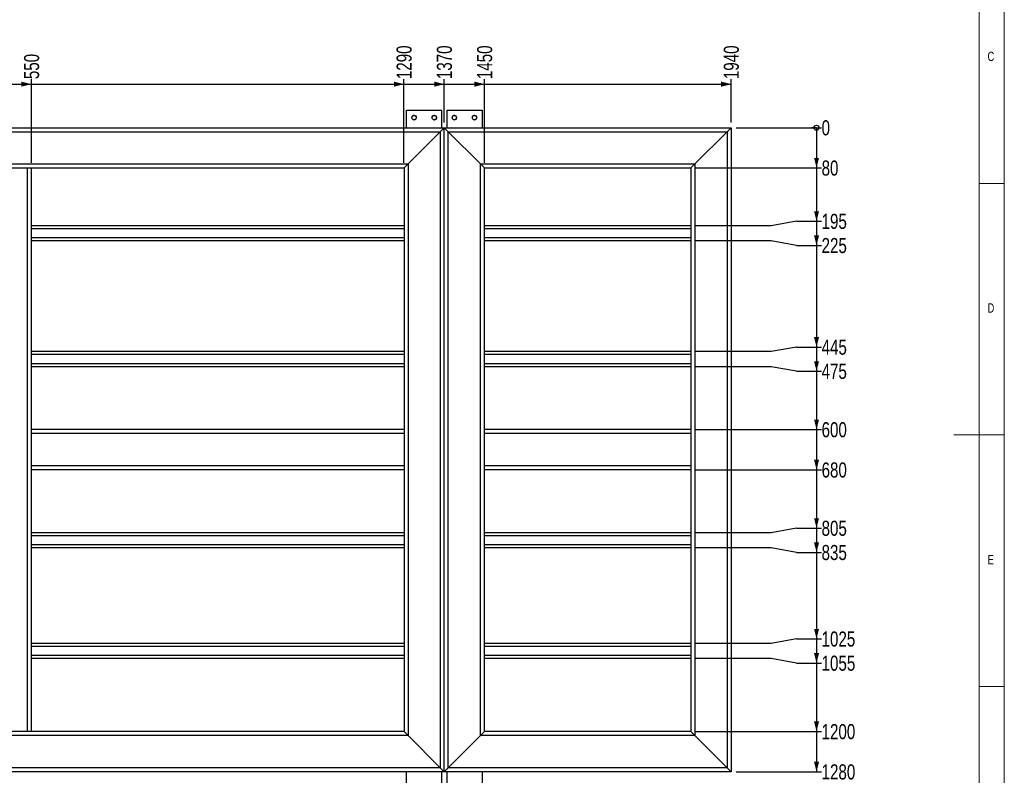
# Model space of a CAD drawing. Header units: millimetres. Extents: x 5 to 589, y 5 to 415.
# Tile 10 of 13: x 393 to 589, y 142 to 293. Entities that reach past the tile are written whole.
import ezdxf

# ---------------------------------------------------------------- set-up
doc = ezdxf.new("R2010")
doc.units = ezdxf.units.MM
doc.layers.add('COTES', color=1, linetype='Continuous')
doc.layers.add('NOTES', color=6, linetype='Continuous')
doc.layers.add('TRAIT-FORT', color=4, linetype='Continuous', lineweight=25)
doc.styles.add('SLDTEXTSTYLE0', font='TXT', dxfattribs={"width": 0.75})
doc.dimstyles.new('SLDDIMSTYLE5', dxfattribs={"dimtxt": 3, "dimasz": 0.333333, "dimexe": 0, "dimexo": 0.0625, "dimgap": 0.75, "dimtad": 0, "dimtih": 1, "dimtoh": 1, "dimdec": 0, "dimlfac": 10, "dimrnd": 1e-09, "dimdsep": 46, "dimtxsty": 'SLDTEXTSTYLE0', "dimblk1": 'ORIGIN', "dimblk2": 'ORIGIN', "dimsah": 1, "dimcen": 0.09, "dimadec": 0, "dimazin": 2, "dimtfac": 1, "dimtdec": 0, "dimtofl": 0, "dimtmove": 0, "dimatfit": 3, "dimldrblk": 'ORIGIN', "dimfxl": 0, "dimfrac": 2, "dimtolj": 1, "dimtzin": 12, "dimarcsym": 0})
doc.dimstyles.new('SLDDIMSTYLE6', dxfattribs={"dimtxt": 3, "dimasz": 2, "dimexe": 0, "dimexo": 0.0625, "dimgap": 0.75, "dimtad": 0, "dimtih": 1, "dimtoh": 1, "dimlfac": 10, "dimrnd": 1e-09, "dimzin": 12, "dimdsep": 46, "dimtxsty": 'SLDTEXTSTYLE0', "dimsah": 1, "dimcen": 0.09, "dimadec": 0, "dimazin": 3, "dimtfac": 1, "dimtofl": 0, "dimtmove": 0, "dimatfit": 3, "dimfxl": 0, "dimfrac": 2, "dimtolj": 1, "dimtzin": 12, "dimarcsym": 0})

# ---------------------------------------------------------------- blocks, each defined once
blk = doc.blocks.new('_D_27')
at = {"layer": 'COTES', "color": 1}
for p, q in [((387.74, 279.72), (395.74, 279.72)), ((395.74, 264.07), (395.74, 280.72))]:
    blk.add_line(p, q, dxfattribs=at)
blk.add_solid([(395.74, 279.72), (393.74, 280.22), (393.74, 279.22)], dxfattribs=at)
at = {"layer": 'COTES', "color": 1, "insert": (394.26, 280.72), "char_height": 3, "attachment_point": 1, "rotation": 90, "style": 'SLDTEXTSTYLE0'}
blk.add_mtext('550', dxfattribs=at)
blk = doc.blocks.new('_D_28')
at = {"layer": 'COTES', "color": 1}
for p, q in [((395.74, 279.72), (469.74, 279.72)), ((469.74, 264.07), (469.74, 280.72))]:
    blk.add_line(p, q, dxfattribs=at)
blk.add_solid([(469.74, 279.72), (467.74, 280.22), (467.74, 279.22)], dxfattribs=at)
at = {"layer": 'COTES', "color": 1, "insert": (468.26, 280.72), "char_height": 3, "attachment_point": 1, "rotation": 90, "style": 'SLDTEXTSTYLE0'}
blk.add_mtext('1290', dxfattribs=at)
blk = doc.blocks.new('_D_29')
at = {"layer": 'COTES', "color": 1}
for p, q in [((469.74, 279.72), (477.74, 279.72)), ((477.74, 272.07), (477.74, 280.72))]:
    blk.add_line(p, q, dxfattribs=at)
blk.add_solid([(477.74, 279.72), (475.74, 280.22), (475.74, 279.22)], dxfattribs=at)
at = {"layer": 'COTES', "color": 1, "insert": (476.26, 280.72), "char_height": 3, "attachment_point": 1, "rotation": 90, "style": 'SLDTEXTSTYLE0'}
blk.add_mtext('1370', dxfattribs=at)
blk = doc.blocks.new('_D_30')
at = {"layer": 'COTES', "color": 1}
for p, q in [((477.74, 279.72), (485.74, 279.72)), ((485.74, 264.07), (485.74, 280.72))]:
    blk.add_line(p, q, dxfattribs=at)
blk.add_solid([(485.74, 279.72), (483.74, 280.22), (483.74, 279.22)], dxfattribs=at)
at = {"layer": 'COTES', "color": 1, "insert": (484.26, 280.72), "char_height": 3, "attachment_point": 1, "rotation": 90, "style": 'SLDTEXTSTYLE0'}
blk.add_mtext('1450', dxfattribs=at)
blk = doc.blocks.new('_D_31')
at = {"layer": 'COTES', "color": 1}
for p, q in [((485.74, 279.72), (534.74, 279.72)), ((534.74, 272.07), (534.74, 280.72))]:
    blk.add_line(p, q, dxfattribs=at)
blk.add_solid([(534.74, 279.72), (532.74, 280.22), (532.74, 279.22)], dxfattribs=at)
at = {"layer": 'COTES', "color": 1, "insert": (533.26, 280.72), "char_height": 3, "attachment_point": 1, "rotation": 90, "style": 'SLDTEXTSTYLE0'}
blk.add_mtext('1940', dxfattribs=at)
blk = doc.blocks.new('_Origin')
at = {"color": 0, "linetype": 'ByBlock', "lineweight": -2}
blk.add_line((0, 0), (-1, 0), dxfattribs=at)
blk.add_circle((0, 0), 0.5, dxfattribs=at)
blk = doc.blocks.new('_D_32')
at = {"layer": 'COTES', "color": 1}
blk.add_line((535.74, 271.07), (552.7, 271.07), dxfattribs=at)
blk.add_blockref('_Origin', (551.7, 271.07), dxfattribs=at)
at = {"layer": 'COTES', "color": 1, "insert": (552.7, 272.55), "char_height": 3, "attachment_point": 1, "style": 'SLDTEXTSTYLE0'}
blk.add_mtext('0', dxfattribs=at)
blk = doc.blocks.new('_D_33')
at = {"layer": 'COTES', "color": 1}
for p, q in [((551.7, 271.07), (551.7, 263.07)), ((527.74, 263.07), (552.7, 263.07))]:
    blk.add_line(p, q, dxfattribs=at)
blk.add_solid([(551.7, 263.07), (552.2, 265.07), (551.2, 265.07)], dxfattribs=at)
at = {"layer": 'COTES', "color": 1, "insert": (552.7, 264.55), "char_height": 3, "attachment_point": 1, "style": 'SLDTEXTSTYLE0'}
blk.add_mtext('80', dxfattribs=at)
blk = doc.blocks.new('_D_34')
at = {"layer": 'COTES', "color": 1}
for p, q in [((551.7, 263.07), (551.7, 252.47)), ((547.7, 252.47), (542.7, 251.57)), ((547.7, 252.47), (552.7, 252.47)), ((542.7, 251.57), (527.74, 251.57))]:
    blk.add_line(p, q, dxfattribs=at)
blk.add_solid([(551.7, 252.47), (552.2, 254.47), (551.2, 254.47)], dxfattribs=at)
at = {"layer": 'COTES', "color": 1, "insert": (552.7, 253.96), "char_height": 3, "attachment_point": 1, "style": 'SLDTEXTSTYLE0'}
blk.add_mtext('195', dxfattribs=at)
blk = doc.blocks.new('_D_35')
at = {"layer": 'COTES', "color": 1}
for p, q in [((551.7, 252.47), (551.7, 247.66)), ((542.7, 248.57), (527.74, 248.57)), ((547.7, 247.66), (542.7, 248.57)), ((547.7, 247.66), (552.7, 247.66))]:
    blk.add_line(p, q, dxfattribs=at)
blk.add_solid([(551.7, 247.66), (552.2, 249.66), (551.2, 249.66)], dxfattribs=at)
at = {"layer": 'COTES', "color": 1, "insert": (552.7, 249.15), "char_height": 3, "attachment_point": 1, "style": 'SLDTEXTSTYLE0'}
blk.add_mtext('225', dxfattribs=at)
blk = doc.blocks.new('_D_36')
at = {"layer": 'COTES', "color": 1}
for p, q in [((551.7, 247.66), (551.7, 227.47)), ((547.7, 227.47), (542.7, 226.57)), ((547.7, 227.47), (552.7, 227.47)), ((542.7, 226.57), (527.74, 226.57))]:
    blk.add_line(p, q, dxfattribs=at)
blk.add_solid([(551.7, 227.47), (552.2, 229.47), (551.2, 229.47)], dxfattribs=at)
at = {"layer": 'COTES', "color": 1, "insert": (552.7, 228.96), "char_height": 3, "attachment_point": 1, "style": 'SLDTEXTSTYLE0'}
blk.add_mtext('445', dxfattribs=at)
blk = doc.blocks.new('_D_37')
at = {"layer": 'COTES', "color": 1}
for p, q in [((551.7, 227.47), (551.7, 222.66)), ((542.7, 223.57), (527.74, 223.57)), ((547.7, 222.66), (542.7, 223.57)), ((547.7, 222.66), (552.7, 222.66))]:
    blk.add_line(p, q, dxfattribs=at)
blk.add_solid([(551.7, 222.66), (552.2, 224.66), (551.2, 224.66)], dxfattribs=at)
at = {"layer": 'COTES', "color": 1, "insert": (552.7, 224.15), "char_height": 3, "attachment_point": 1, "style": 'SLDTEXTSTYLE0'}
blk.add_mtext('475', dxfattribs=at)
blk = doc.blocks.new('_D_38')
at = {"layer": 'COTES', "color": 1}
for p, q in [((551.7, 222.66), (551.7, 211.07)), ((527.74, 211.07), (552.7, 211.07))]:
    blk.add_line(p, q, dxfattribs=at)
blk.add_solid([(551.7, 211.07), (552.2, 213.07), (551.2, 213.07)], dxfattribs=at)
at = {"layer": 'COTES', "color": 1, "insert": (552.7, 212.55), "char_height": 3, "attachment_point": 1, "style": 'SLDTEXTSTYLE0'}
blk.add_mtext('600', dxfattribs=at)
blk = doc.blocks.new('_D_39')
at = {"layer": 'COTES', "color": 1}
for p, q in [((551.7, 211.07), (551.7, 203.07)), ((527.74, 203.07), (552.7, 203.07))]:
    blk.add_line(p, q, dxfattribs=at)
blk.add_solid([(551.7, 203.07), (552.2, 205.07), (551.2, 205.07)], dxfattribs=at)
at = {"layer": 'COTES', "color": 1, "insert": (552.7, 204.55), "char_height": 3, "attachment_point": 1, "style": 'SLDTEXTSTYLE0'}
blk.add_mtext('680', dxfattribs=at)
blk = doc.blocks.new('_D_40')
at = {"layer": 'COTES', "color": 1}
for p, q in [((551.7, 203.07), (551.7, 191.47)), ((542.7, 190.57), (527.74, 190.57)), ((547.7, 191.47), (542.7, 190.57)), ((547.7, 191.47), (552.7, 191.47))]:
    blk.add_line(p, q, dxfattribs=at)
blk.add_solid([(551.7, 191.47), (552.2, 193.47), (551.2, 193.47)], dxfattribs=at)
at = {"layer": 'COTES', "color": 1, "insert": (552.7, 192.96), "char_height": 3, "attachment_point": 1, "style": 'SLDTEXTSTYLE0'}
blk.add_mtext('805', dxfattribs=at)
blk = doc.blocks.new('_D_41')
at = {"layer": 'COTES', "color": 1}
for p, q in [((551.7, 191.47), (551.7, 186.66)), ((542.7, 187.57), (527.74, 187.57)), ((547.7, 186.66), (542.7, 187.57)), ((547.7, 186.66), (552.7, 186.66))]:
    blk.add_line(p, q, dxfattribs=at)
blk.add_solid([(551.7, 186.66), (552.2, 188.66), (551.2, 188.66)], dxfattribs=at)
at = {"layer": 'COTES', "color": 1, "insert": (552.7, 188.15), "char_height": 3, "attachment_point": 1, "style": 'SLDTEXTSTYLE0'}
blk.add_mtext('835', dxfattribs=at)
blk = doc.blocks.new('_D_42')
at = {"layer": 'COTES', "color": 1}
for p, q in [((551.7, 186.66), (551.7, 169.47)), ((542.7, 168.57), (527.74, 168.57)), ((547.7, 169.47), (542.7, 168.57)), ((547.7, 169.47), (552.7, 169.47))]:
    blk.add_line(p, q, dxfattribs=at)
blk.add_solid([(551.7, 169.47), (552.2, 171.47), (551.2, 171.47)], dxfattribs=at)
at = {"layer": 'COTES', "color": 1, "insert": (552.7, 170.96), "char_height": 3, "attachment_point": 1, "style": 'SLDTEXTSTYLE0'}
blk.add_mtext('1025', dxfattribs=at)
blk = doc.blocks.new('_D_43')
at = {"layer": 'COTES', "color": 1}
for p, q in [((551.7, 169.47), (551.7, 164.66)), ((542.7, 165.57), (527.74, 165.57)), ((547.7, 164.66), (542.7, 165.57)), ((547.7, 164.66), (552.7, 164.66))]:
    blk.add_line(p, q, dxfattribs=at)
blk.add_solid([(551.7, 164.66), (552.2, 166.66), (551.2, 166.66)], dxfattribs=at)
at = {"layer": 'COTES', "color": 1, "insert": (552.7, 166.15), "char_height": 3, "attachment_point": 1, "style": 'SLDTEXTSTYLE0'}
blk.add_mtext('1055', dxfattribs=at)
blk = doc.blocks.new('_D_44')
at = {"layer": 'COTES', "color": 1}
for p, q in [((551.7, 164.66), (551.7, 151.07)), ((527.74, 151.07), (552.7, 151.07))]:
    blk.add_line(p, q, dxfattribs=at)
blk.add_solid([(551.7, 151.07), (552.2, 153.07), (551.2, 153.07)], dxfattribs=at)
at = {"layer": 'COTES', "color": 1, "insert": (552.7, 152.55), "char_height": 3, "attachment_point": 1, "style": 'SLDTEXTSTYLE0'}
blk.add_mtext('1200', dxfattribs=at)
blk = doc.blocks.new('_D_45')
at = {"layer": 'COTES', "color": 1}
for p, q in [((551.7, 151.07), (551.7, 143.07)), ((535.74, 143.07), (552.7, 143.07))]:
    blk.add_line(p, q, dxfattribs=at)
blk.add_solid([(551.7, 143.07), (552.2, 145.07), (551.2, 145.07)], dxfattribs=at)
at = {"layer": 'COTES', "color": 1, "insert": (552.7, 144.55), "char_height": 3, "attachment_point": 1, "style": 'SLDTEXTSTYLE0'}
blk.add_mtext('1280', dxfattribs=at)

msp = doc.modelspace()

# ---------------------------------------------------------------- linework, layer by layer
at = {"color": 7, "linetype": 'Continuous', "lineweight": 18}
for p, q in [((589, 5), (589, 415)), ((584, 10), (584, 410)), ((584, 260), (589, 260)), ((589, 210), (579, 210)), ((584, 160), (589, 160))]:
    msp.add_line(p, q, dxfattribs=at)
at = {"color": 8, "linetype": 'Continuous'}
for p, q in [((341.5439, 270.2687), (476.9439, 270.2687)), ((476.9439, 270.2687), (476.9439, 143.8687)), ((478.5439, 143.8687), (478.5439, 270.2687)), ((478.5439, 270.2687), (533.9439, 270.2687)), ((533.9439, 270.2687), (533.9439, 143.8687)), ((347.9439, 263.8687), (470.5439, 263.8687)), ((394.9439, 151.0687), (394.9439, 263.0687)), ((470.5439, 263.8687), (470.5439, 150.2687)), ((484.9439, 150.2687), (484.9439, 263.8687)), ((484.9439, 263.8687), (527.5439, 263.8687)), ((527.5439, 263.8687), (527.5439, 150.2687)), ((469.7439, 250.9687), (395.7439, 250.9687)), ((526.7439, 250.9687), (485.7439, 250.9687)), ((469.7439, 249.1687), (395.7439, 249.1687)), ((526.7439, 249.1687), (485.7439, 249.1687)), ((469.7439, 225.9687), (395.7439, 225.9687)), ((526.7439, 225.9687), (485.7439, 225.9687)), ((469.7439, 224.1687), (395.7439, 224.1687)), ((526.7439, 224.1687), (485.7439, 224.1687)), ((469.7439, 210.2687), (395.7439, 210.2687)), ((526.7439, 210.2687), (485.7439, 210.2687)), ((469.7439, 203.8687), (395.7439, 203.8687)), ((526.7439, 203.8687), (485.7439, 203.8687)), ((469.7439, 189.9687), (395.7439, 189.9687)), ((526.7439, 189.9687), (485.7439, 189.9687)), ((469.7439, 188.1687), (395.7439, 188.1687)), ((526.7439, 188.1687), (485.7439, 188.1687)), ((469.7439, 167.9687), (395.7439, 167.9687)), ((526.7439, 167.9687), (485.7439, 167.9687)), ((469.7439, 166.1687), (395.7439, 166.1687)), ((526.7439, 166.1687), (485.7439, 166.1687)), ((470.5439, 150.2687), (347.9439, 150.2687)), ((527.5439, 150.2687), (484.9439, 150.2687)), ((476.9439, 143.8687), (341.5439, 143.8687)), ((533.9439, 143.8687), (478.5439, 143.8687))]:
    msp.add_line(p, q, dxfattribs=at)
at = {"color": 7, "linetype": 'Continuous', "lineweight": 18}
for centre in [(471.7439, 273.0687), (475.7439, 273.0687), (479.7439, 273.0687), (483.7439, 273.0687)]:
    msp.add_arc(centre, 0.5, 255, 195, dxfattribs=at)
at = {"layer": 'TRAIT-FORT', "color": 4, "linetype": 'Continuous', "lineweight": 25}
for p, q in [((470.2439, 274.5687), (477.2439, 274.5687)), ((470.2439, 271.0687), (470.2439, 274.5687)), ((477.2439, 271.0687), (477.2439, 274.5687)), ((478.2439, 274.5687), (478.2439, 271.0687)), ((478.2439, 274.5687), (485.2439, 274.5687)), ((485.2439, 274.5687), (485.2439, 271.0687)), ((340.7439, 271.0687), (477.7439, 271.0687)), ((470.5439, 263.8687), (476.9439, 270.2687)), ((476.9439, 270.2687), (477.7439, 271.0687)), ((477.7439, 271.0687), (476.9439, 270.2687)), ((477.7439, 143.0687), (477.7439, 271.0687)), ((477.7439, 271.0687), (478.5439, 270.2687)), ((477.7439, 271.0687), (534.7439, 271.0687)), ((478.5439, 270.2687), (477.7439, 271.0687)), ((478.5439, 270.2687), (484.9439, 263.8687)), ((527.5439, 263.8687), (533.9439, 270.2687)), ((533.9439, 270.2687), (534.7439, 271.0687)), ((534.7439, 271.0687), (533.9439, 270.2687)), ((534.7439, 271.0687), (534.7439, 143.0687)), ((388.5439, 263.0687), (394.9439, 263.0687)), ((394.9439, 263.0687), (395.7439, 263.0687)), ((395.7439, 251.5687), (395.7439, 263.0687)), ((395.7439, 263.0687), (469.7439, 263.0687)), ((469.7439, 263.0687), (470.5439, 263.8687)), ((470.5439, 263.8687), (469.7439, 263.0687)), ((469.7439, 263.0687), (469.7439, 251.5687)), ((484.9439, 263.8687), (485.7439, 263.0687)), ((485.7439, 263.0687), (484.9439, 263.8687)), ((485.7439, 251.5687), (485.7439, 263.0687)), ((485.7439, 263.0687), (526.7439, 263.0687)), ((526.7439, 263.0687), (527.5439, 263.8687)), ((527.5439, 263.8687), (526.7439, 263.0687)), ((526.7439, 263.0687), (526.7439, 251.5687)), ((469.7439, 251.5687), (395.7439, 251.5687)), ((395.7439, 250.9687), (395.7439, 251.5687)), ((395.7439, 249.1687), (395.7439, 250.9687)), ((469.7439, 251.5687), (469.7439, 250.9687)), ((469.7439, 250.9687), (469.7439, 249.1687)), ((526.7439, 251.5687), (485.7439, 251.5687)), ((485.7439, 250.9687), (485.7439, 251.5687)), ((485.7439, 249.1687), (485.7439, 250.9687)), ((526.7439, 251.5687), (526.7439, 250.9687)), ((526.7439, 250.9687), (526.7439, 249.1687)), ((395.7439, 248.5687), (395.7439, 249.1687)), ((395.7439, 226.5687), (395.7439, 248.5687)), ((469.7439, 248.5687), (395.7439, 248.5687)), ((469.7439, 249.1687), (469.7439, 248.5687)), ((469.7439, 248.5687), (469.7439, 226.5687)), ((485.7439, 248.5687), (485.7439, 249.1687)), ((485.7439, 226.5687), (485.7439, 248.5687)), ((526.7439, 248.5687), (485.7439, 248.5687)), ((526.7439, 249.1687), (526.7439, 248.5687)), ((526.7439, 248.5687), (526.7439, 226.5687)), ((469.7439, 226.5687), (395.7439, 226.5687)), ((395.7439, 225.9687), (395.7439, 226.5687)), ((395.7439, 224.1687), (395.7439, 225.9687)), ((469.7439, 226.5687), (469.7439, 225.9687)), ((469.7439, 225.9687), (469.7439, 224.1687)), ((485.7439, 225.9687), (485.7439, 226.5687)), ((526.7439, 226.5687), (485.7439, 226.5687)), ((485.7439, 224.1687), (485.7439, 225.9687)), ((526.7439, 226.5687), (526.7439, 225.9687)), ((526.7439, 225.9687), (526.7439, 224.1687)), ((395.7439, 223.5687), (395.7439, 224.1687)), ((395.7439, 211.0687), (395.7439, 223.5687)), ((469.7439, 223.5687), (395.7439, 223.5687)), ((469.7439, 224.1687), (469.7439, 223.5687)), ((469.7439, 223.5687), (469.7439, 211.0687)), ((485.7439, 223.5687), (485.7439, 224.1687)), ((485.7439, 211.0687), (485.7439, 223.5687)), ((526.7439, 223.5687), (485.7439, 223.5687)), ((526.7439, 224.1687), (526.7439, 223.5687)), ((526.7439, 223.5687), (526.7439, 211.0687)), ((469.7439, 211.0687), (395.7439, 211.0687)), ((395.7439, 210.2687), (395.7439, 211.0687)), ((395.7439, 203.8687), (395.7439, 210.2687)), ((469.7439, 211.0687), (469.7439, 210.2687)), ((469.7439, 210.2687), (469.7439, 203.8687)), ((485.7439, 210.2687), (485.7439, 211.0687)), ((526.7439, 211.0687), (485.7439, 211.0687)), ((485.7439, 203.8687), (485.7439, 210.2687)), ((526.7439, 211.0687), (526.7439, 210.2687)), ((526.7439, 210.2687), (526.7439, 203.8687)), ((395.7439, 203.0687), (395.7439, 203.8687)), ((469.7439, 203.8687), (469.7439, 203.0687)), ((485.7439, 203.0687), (485.7439, 203.8687)), ((526.7439, 203.8687), (526.7439, 203.0687)), ((469.7439, 203.0687), (395.7439, 203.0687)), ((395.7439, 190.5687), (395.7439, 203.0687)), ((469.7439, 203.0687), (469.7439, 190.5687)), ((526.7439, 203.0687), (485.7439, 203.0687)), ((485.7439, 190.5687), (485.7439, 203.0687)), ((526.7439, 203.0687), (526.7439, 190.5687)), ((469.7439, 190.5687), (395.7439, 190.5687)), ((395.7439, 189.9687), (395.7439, 190.5687)), ((395.7439, 188.1687), (395.7439, 189.9687)), ((469.7439, 190.5687), (469.7439, 189.9687)), ((469.7439, 189.9687), (469.7439, 188.1687)), ((485.7439, 189.9687), (485.7439, 190.5687)), ((526.7439, 190.5687), (485.7439, 190.5687)), ((485.7439, 188.1687), (485.7439, 189.9687)), ((526.7439, 190.5687), (526.7439, 189.9687)), ((526.7439, 189.9687), (526.7439, 188.1687)), ((395.7439, 187.5687), (395.7439, 188.1687)), ((469.7439, 188.1687), (469.7439, 187.5687)), ((485.7439, 187.5687), (485.7439, 188.1687)), ((526.7439, 188.1687), (526.7439, 187.5687)), ((395.7439, 168.5687), (395.7439, 187.5687)), ((469.7439, 187.5687), (395.7439, 187.5687)), ((469.7439, 187.5687), (469.7439, 168.5687)), ((485.7439, 168.5687), (485.7439, 187.5687)), ((526.7439, 187.5687), (485.7439, 187.5687)), ((526.7439, 187.5687), (526.7439, 168.5687)), ((469.7439, 168.5687), (395.7439, 168.5687)), ((395.7439, 167.9687), (395.7439, 168.5687)), ((469.7439, 168.5687), (469.7439, 167.9687)), ((485.7439, 167.9687), (485.7439, 168.5687)), ((526.7439, 168.5687), (485.7439, 168.5687)), ((526.7439, 168.5687), (526.7439, 167.9687)), ((395.7439, 166.1687), (395.7439, 167.9687)), ((469.7439, 167.9687), (469.7439, 166.1687)), ((485.7439, 166.1687), (485.7439, 167.9687)), ((526.7439, 167.9687), (526.7439, 166.1687)), ((395.7439, 165.5687), (395.7439, 166.1687)), ((395.7439, 151.0687), (395.7439, 165.5687)), ((469.7439, 165.5687), (395.7439, 165.5687)), ((469.7439, 166.1687), (469.7439, 165.5687)), ((469.7439, 165.5687), (469.7439, 151.0687)), ((485.7439, 165.5687), (485.7439, 166.1687)), ((485.7439, 151.0687), (485.7439, 165.5687)), ((526.7439, 165.5687), (485.7439, 165.5687)), ((526.7439, 166.1687), (526.7439, 165.5687)), ((526.7439, 165.5687), (526.7439, 151.0687)), ((394.9439, 151.0687), (388.5439, 151.0687)), ((395.7439, 151.0687), (394.9439, 151.0687)), ((469.7439, 151.0687), (395.7439, 151.0687)), ((469.7439, 151.0687), (470.5439, 150.2687)), ((470.5439, 150.2687), (469.7439, 151.0687)), ((484.9439, 150.2687), (485.7439, 151.0687)), ((485.7439, 151.0687), (484.9439, 150.2687)), ((526.7439, 151.0687), (485.7439, 151.0687)), ((526.7439, 151.0687), (527.5439, 150.2687)), ((527.5439, 150.2687), (526.7439, 151.0687)), ((470.5439, 150.2687), (476.9439, 143.8687)), ((478.5439, 143.8687), (484.9439, 150.2687)), ((527.5439, 150.2687), (533.9439, 143.8687)), ((477.7439, 143.0687), (340.7439, 143.0687)), ((470.2439, 139.5687), (470.2439, 143.0687)), ((476.9439, 143.8687), (477.7439, 143.0687)), ((477.7439, 143.0687), (476.9439, 143.8687)), ((477.2439, 139.5687), (477.2439, 143.0687)), ((477.7439, 143.0687), (478.5439, 143.8687)), ((478.5439, 143.8687), (477.7439, 143.0687)), ((534.7439, 143.0687), (477.7439, 143.0687)), ((478.2439, 143.0687), (478.2439, 139.5687)), ((485.2439, 143.0687), (485.2439, 139.5687)), ((533.9439, 143.8687), (534.7439, 143.0687)), ((534.7439, 143.0687), (533.9439, 143.8687))]:
    msp.add_line(p, q, dxfattribs=at)
for centre in [(471.7439, 273.0687), (475.7439, 273.0687), (479.7439, 273.0687), (483.7439, 273.0687)]:
    msp.add_circle(centre, 0.425, dxfattribs=at)

# ---------------------------------------------------------------- texts
at = {"layer": 'NOTES', "color": 211, "char_height": 1.8521, "attachment_point": 1, "style": 'SLDTEXTSTYLE0'}
for s, insert in [('C', (585.6667, 286.168)), ('D', (585.6667, 236.168)), ('E', (585.6667, 186.168))]:
    msp.add_mtext(s, dxfattribs=dict(at, insert=insert))

# ---------------------------------------------------------------- dimensions: what is measured, and where the dimension line sits
at = {"layer": 'COTES', "color": 1}
for feature_location, offset, dtype, origin, dimstyle, picture, middle in [((469.7439, 263.0687), (0, 17.6537), 1, (340.7439, 271.0687), 'SLDDIMSTYLE6', '_D_28', (469.7439, 285.1557)), ((477.7439, 271.0687), (0, 9.6537), 1, (340.7439, 271.0687), 'SLDDIMSTYLE6', '_D_29', (477.7439, 285.1557)), ((485.7439, 263.0687), (0, 17.6537), 1, (340.7439, 271.0687), 'SLDDIMSTYLE6', '_D_30', (485.7439, 285.1557)), ((534.7439, 271.0687), (0, 9.6537), 1, (340.7439, 271.0687), 'SLDDIMSTYLE6', '_D_31', (534.7439, 285.1557)), ((395.7439, 263.0687), (0, 17.6537), 1, (340.7439, 271.0687), 'SLDDIMSTYLE6', '_D_27', (395.7439, 284.0474)), ((534.743947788, 271.0686694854), (17.9589063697, 0), 0, (534.743947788, 271.0686694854), 'SLDDIMSTYLE5', '_D_32', (553.8111875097, 271.0686694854)), ((526.7439, 263.0687), (25.9589, 0), 0, (534.7439, 271.0687), 'SLDDIMSTYLE6', '_D_33', (554.9195, 263.0687)), ((526.7439, 251.5687), (25.9589, 0.9051), 0, (534.7439, 271.0687), 'SLDDIMSTYLE6', '_D_34', (556.0279, 252.4737)), ((526.7439, 248.5687), (25.9589, -0.9051), 0, (534.7439, 271.0687), 'SLDDIMSTYLE6', '_D_35', (556.0279, 247.6636)), ((526.7439, 226.5687), (25.9589, 0.9051), 0, (534.7439, 271.0687), 'SLDDIMSTYLE6', '_D_36', (556.0279, 227.4737)), ((526.7439, 223.5687), (25.9589, -0.9051), 0, (534.7439, 271.0687), 'SLDDIMSTYLE6', '_D_37', (556.0279, 222.6636)), ((526.7439, 211.0687), (25.9589, 0), 0, (534.7439, 271.0687), 'SLDDIMSTYLE6', '_D_38', (556.0279, 211.0687)), ((526.7439, 203.0687), (25.9589, 0), 0, (534.7439, 271.0687), 'SLDDIMSTYLE6', '_D_39', (556.0279, 203.0687)), ((526.7439, 190.5687), (25.9589, 0.9051), 0, (534.7439, 271.0687), 'SLDDIMSTYLE6', '_D_40', (556.0279, 191.4737)), ((526.7439, 187.5687), (25.9589, -0.9051), 0, (534.7439, 271.0687), 'SLDDIMSTYLE6', '_D_41', (556.0279, 186.6636)), ((526.7439, 168.5687), (25.9589, 0.9051), 0, (534.7439, 271.0687), 'SLDDIMSTYLE6', '_D_42', (557.1362, 169.4737)), ((526.7439, 165.5687), (25.9589, -0.9051), 0, (534.7439, 271.0687), 'SLDDIMSTYLE6', '_D_43', (557.1362, 164.6636)), ((526.7439, 151.0687), (25.9589, 0), 0, (534.7439, 271.0687), 'SLDDIMSTYLE6', '_D_44', (557.1362, 151.0687)), ((534.7439, 143.0687), (17.9589, 0), 0, (534.7439, 271.0687), 'SLDDIMSTYLE6', '_D_45', (557.1362, 143.0687))]:
    dim = msp.add_ordinate_dim(feature_location=feature_location, offset=offset, dtype=dtype, origin=origin, dimstyle=dimstyle, dxfattribs=at)
    dim.commit()
    dim.dimension.update_dxf_attribs({"geometry": picture, "text_midpoint": middle})

doc.saveas('drawing.dxf')
